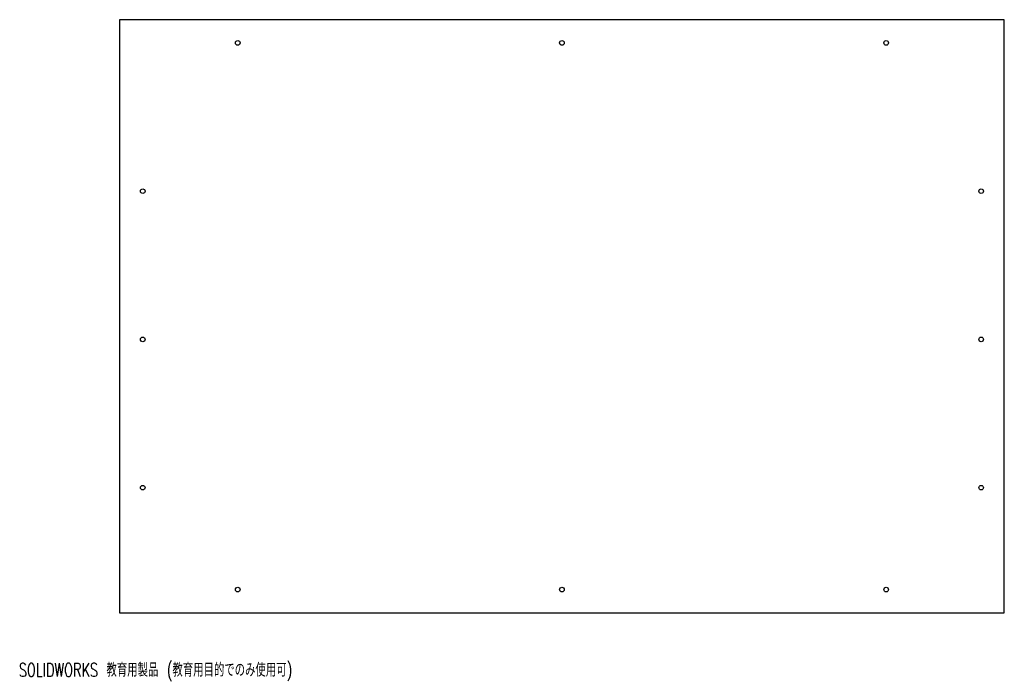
# Model space of a CAD drawing. Header units: millimetres. Extents: x 1 to 1064, y 0 to 713.
import ezdxf

# ---------------------------------------------------------------- set-up
doc = ezdxf.new("R2010")
doc.units = ezdxf.units.MM
doc.styles.add('SLDTEXTSTYLE0', font='TXT', dxfattribs={"width": 0.7, "bigfont": 'bigfont'})

msp = doc.modelspace()

# ---------------------------------------------------------------- linework, layer by layer
at = {"color": 7, "linetype": 'Continuous', "lineweight": 25}
for p, q in [((108.8, 713.2), (108.8, 73.2)), ((1063.8, 713.2), (108.8, 713.2)), ((1063.8, 73.2), (1063.8, 713.2)), ((108.8, 73.2), (1063.8, 73.2))]:
    msp.add_line(p, q, dxfattribs=at)
for centre in [(236.3, 688.2), (586.3, 688.2), (936.3, 688.2), (133.8, 528.2), (1038.8, 528.2), (133.8, 368.2), (1038.8, 368.2), (133.8, 208.2), (1038.8, 208.2), (236.3, 98.2), (586.3, 98.2), (936.3, 98.2)]:
    msp.add_circle(centre, 2.5, dxfattribs=at)

# ---------------------------------------------------------------- texts
at = {"color": 7, "linetype": 'Continuous', "insert": (0, 18.8), "char_height": 14.549, "attachment_point": 1, "style": 'SLDTEXTSTYLE0'}
msp.add_mtext('SOLIDWORKS 教育用製品 (教育用目的でのみ使用可)', dxfattribs=at)

doc.saveas('drawing.dxf')
